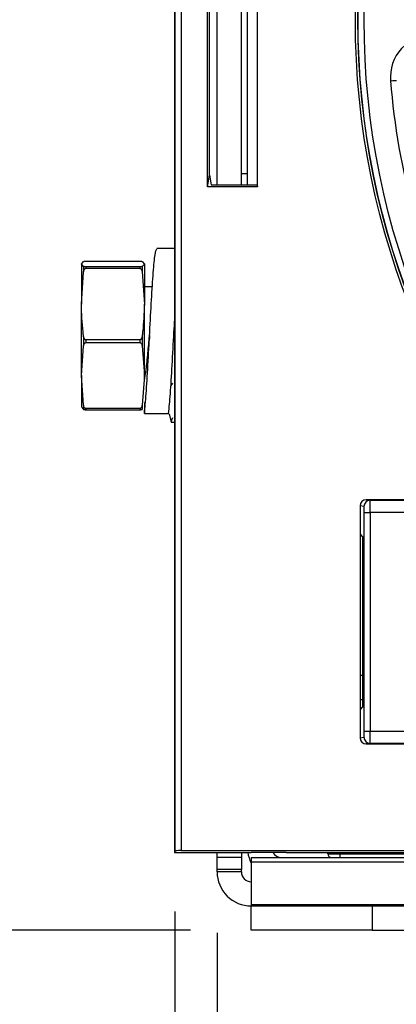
# Paper-space layout 'Sheet1' of a CAD drawing. Header units: millimetres. Extents: x 0 to 420, y 0 to 297.
# Tile 3 of 130: x 41.4 to 47.61, y 46.15 to 62.38. Entities that reach past the tile are written whole.
import ezdxf

# ---------------------------------------------------------------- set-up
doc = ezdxf.new("R2010")
doc.units = ezdxf.units.MM
doc.layers.add('SLD-0', color=179, linetype='Continuous')
doc.styles.add('SLDTEXTSTYLE1', font='TXT', dxfattribs={"width": 0.75})
doc.styles.add('SLDTEXTSTYLE3', font='TXT', dxfattribs={"width": 0.96})
doc.dimstyles.new('SLDDIMSTYLE1', dxfattribs={"dimtxt": 2.5, "dimasz": 3.302, "dimexe": 0, "dimexo": 0.0625, "dimtad": 1, "dimdec": 1, "dimlfac": 5, "dimrnd": 1e-09, "dimzin": 4, "dimdsep": 46, "dimtxsty": 'SLDTEXTSTYLE1', "dimblk1": 'NONE', "dimblk2": 'NONE', "dimsah": 1, "dimcen": 0.09, "dimadec": 0, "dimazin": 1, "dimtfac": 1, "dimtofl": 0, "dimtmove": 0, "dimatfit": 3, "dimldrblk": 'NONE', "dimfxl": 0, "dimfrac": 2, "dimtolj": 1, "dimtzin": 12, "dimarcsym": 0})
doc.dimstyles.new('SLDDIMSTYLE2', dxfattribs={"dimtxt": 2.5, "dimasz": 3.302, "dimexe": 0, "dimexo": 0.0625, "dimtad": 1, "dimdec": 0, "dimlfac": 5, "dimrnd": 1e-09, "dimzin": 12, "dimdsep": 46, "dimtxsty": 'SLDTEXTSTYLE1', "dimblk1": 'NONE', "dimblk2": 'NONE', "dimsah": 1, "dimcen": 0.09, "dimadec": 0, "dimazin": 3, "dimtfac": 1, "dimtofl": 0, "dimtmove": 0, "dimatfit": 3, "dimldrblk": 'NONE', "dimfxl": 0, "dimfrac": 2, "dimtolj": 1, "dimtzin": 12, "dimarcsym": 0})
doc.dimstyles.new('SLDDIMSTYLE3', dxfattribs={"dimtxt": 2.5, "dimasz": 3.302, "dimexe": 0, "dimexo": 0.0625, "dimtad": 1, "dimdec": 1, "dimlfac": 5, "dimrnd": 1e-09, "dimzin": 4, "dimdsep": 46, "dimtxsty": 'SLDTEXTSTYLE1', "dimblk1": 'NONE', "dimblk2": 'NONE', "dimsah": 1, "dimcen": 0, "dimadec": 0, "dimazin": 1, "dimtfac": 1, "dimtmove": 0, "dimatfit": 3, "dimldrblk": 'NONE', "dimfxl": 0, "dimfrac": 2, "dimtolj": 1, "dimtzin": 12, "dimarcsym": 0})
doc.dimstyles.new('SLDDIMSTYLE4', dxfattribs={"dimtxt": 2.5, "dimasz": 3.302, "dimexe": 0, "dimexo": 0.0625, "dimtad": 1, "dimdec": 1, "dimlfac": 5, "dimrnd": 1e-09, "dimzin": 12, "dimdsep": 46, "dimtxsty": 'SLDTEXTSTYLE1', "dimblk1": 'NONE', "dimblk2": 'NONE', "dimsah": 1, "dimcen": 0, "dimadec": 0, "dimazin": 3, "dimtfac": 1, "dimtmove": 0, "dimatfit": 3, "dimldrblk": 'NONE', "dimfxl": 0, "dimfrac": 2, "dimtolj": 1, "dimtzin": 12, "dimarcsym": 0})

# ---------------------------------------------------------------- blocks, each defined once
blk = doc.blocks.new('_D_13')
at = {"layer": 'SLD-0', "color": 179}
for p, q in [((43.958, 47.682), (43.958, 22.994)), ((133.36, 47.656), (133.36, 22.994)), ((43.958, 23.994), (46.958, 24.494)), ((46.958, 23.494), (46.958, 24.494)), ((130.36, 24.494), (133.36, 23.994)), ((130.36, 24.494), (130.36, 23.494)), ((46.958, 23.494), (43.958, 23.994)), ((43.958, 23.994), (46.958, 23.994)), ((43.958, 23.994), (133.36, 23.994)), ((133.36, 23.994), (130.36, 23.494)), ((133.36, 23.994), (130.36, 23.994))]:
    blk.add_line(p, q, dxfattribs=at)
at = {"layer": 'SLD-0', "color": 179, "insert": (84.502, 27.029), "char_height": 2.5, "attachment_point": 1, "style": 'SLDTEXTSTYLE3'}
blk.add_mtext('447.0', dxfattribs=at)
blk = doc.blocks.new('_None')
blk = doc.blocks.new('_D_14')
at = {"layer": 'SLD-0', "color": 179}
for p, q in [((44.654, 47.335), (44.654, 30.889)), ((132.654, 47.335), (132.654, 30.889)), ((44.654, 31.889), (47.654, 32.389)), ((47.654, 31.389), (47.654, 32.389)), ((129.654, 32.389), (132.654, 31.889)), ((129.654, 32.389), (129.654, 31.389)), ((47.654, 31.389), (44.654, 31.889)), ((44.654, 31.889), (47.654, 31.889)), ((44.654, 31.889), (132.654, 31.889)), ((132.654, 31.889), (129.654, 31.389)), ((132.654, 31.889), (129.654, 31.889))]:
    blk.add_line(p, q, dxfattribs=at)
for centre, start, end in [((88.466, 33.874), 153.4349, 206.5651), ((88.841, 33.874), 333.4349, 26.5651)]:
    blk.add_arc(centre, 4.437, start, end, dxfattribs=at)
at = {"layer": 'SLD-0', "color": 179, "insert": (84.497, 34.924), "char_height": 2.5, "attachment_point": 1, "style": 'SLDTEXTSTYLE3'}
blk.add_mtext('440.0', dxfattribs=at)
blk = doc.blocks.new('_D_15')
at = {"layer": 'SLD-0', "color": 179}
for p, q in [((47.301, 108.626), (26.795, 108.626)), ((27.295, 105.626), (27.795, 108.626)), ((27.795, 108.626), (28.295, 105.626)), ((27.795, 108.626), (27.795, 105.626)), ((27.795, 47.375), (27.795, 108.626)), ((27.295, 105.626), (28.295, 105.626)), ((27.795, 47.375), (27.295, 50.375)), ((28.295, 50.375), (27.295, 50.375)), ((28.295, 50.375), (27.795, 47.375)), ((27.795, 47.375), (27.795, 50.375)), ((44.214, 47.375), (26.795, 47.375))]:
    blk.add_line(p, q, dxfattribs=at)
at = {"layer": 'SLD-0', "color": 179, "insert": (24.76, 75.23), "char_height": 2.5, "attachment_point": 1, "rotation": 90, "style": 'SLDTEXTSTYLE3'}
blk.add_mtext('306', dxfattribs=at)
blk = doc.blocks.new('_D_22')
at = {"layer": 'SLD-0', "color": 179}
for p, q in [((177.639, 244.196), (170.681, 237.013)), ((170.681, 237.013), (163.266, 229.357)), ((168.235, 235.206), (170.681, 237.013)), ((170.681, 237.013), (168.594, 234.858)), ((170.681, 237.013), (168.953, 234.51)), ((168.235, 235.206), (168.953, 234.51)), ((163.266, 229.357), (151.443, 229.357))]:
    blk.add_line(p, q, dxfattribs=at)
at = {"layer": 'SLD-0', "color": 179, "char_height": 2.5, "attachment_point": 1, "style": 'SLDTEXTSTYLE3'}
for s, insert in [('%%c', (150.193, 232.392)), ('20.0', (155.213, 232.43))]:
    blk.add_mtext(s, dxfattribs=dict(at, insert=insert))
blk = doc.blocks.new('_D_23')
at = {"layer": 'SLD-0', "color": 179}
for p, q in [((163.999, 261.493), (154.023, 261.493)), ((172.8, 249.896), (163.999, 261.493)), ((171.384, 252.588), (170.588, 251.984)), ((171.384, 252.588), (172.8, 249.896)), ((172.8, 249.896), (170.986, 252.286)), ((172.8, 249.896), (170.588, 251.984)), ((175.52, 246.312), (172.8, 249.896))]:
    blk.add_line(p, q, dxfattribs=at)
at = {"layer": 'SLD-0', "color": 179, "char_height": 2.5, "attachment_point": 1, "style": 'SLDTEXTSTYLE3'}
for s, insert in [('%%c', (152.773, 264.528)), ('9.0', (157.794, 264.566))]:
    blk.add_mtext(s, dxfattribs=dict(at, insert=insert))
blk = doc.blocks.new('_D_24')
at = {"layer": 'SLD-0', "color": 179}
for p, q in [((241.453, 256.697), (250.709, 264.131)), ((250.709, 264.131), (262.532, 264.131)), ((241.453, 256.697), (243.478, 258.965)), ((244.105, 258.186), (243.478, 258.965)), ((241.453, 256.697), (243.792, 258.576)), ((244.105, 258.186), (241.453, 256.697)), ((236.385, 252.627), (241.453, 256.697))]:
    blk.add_line(p, q, dxfattribs=at)
at = {"layer": 'SLD-0', "color": 179, "char_height": 2.5, "attachment_point": 1, "style": 'SLDTEXTSTYLE3'}
for s, insert in [('%%c', (251.047, 267.167)), ('13.0', (256.067, 267.205))]:
    blk.add_mtext(s, dxfattribs=dict(at, insert=insert))
blk = doc.blocks.new('_D_25')
at = {"layer": 'SLD-0', "color": 179}
for p, q in [((240.691, 239.098), (237.146, 235.226)), ((237.146, 235.226), (227.951, 225.18)), ((234.752, 233.35), (237.146, 235.226)), ((237.146, 235.226), (235.121, 233.013)), ((237.146, 235.226), (235.489, 232.675)), ((234.752, 233.35), (235.489, 232.675)), ((227.951, 225.18), (216.128, 225.18))]:
    blk.add_line(p, q, dxfattribs=at)
at = {"layer": 'SLD-0', "color": 179, "char_height": 2.5, "attachment_point": 1, "style": 'SLDTEXTSTYLE3'}
for s, insert in [('%%c', (214.878, 228.215)), ('10.5', (219.898, 228.254))]:
    blk.add_mtext(s, dxfattribs=dict(at, insert=insert))
blk = doc.blocks.new('_D_28')
at = {"layer": 'SLD-0', "color": 179}
for p, q in [((173.264, 174.39), (183.569, 183.365)), ((183.569, 183.365), (193.545, 183.365)), ((173.264, 174.39), (175.198, 176.738)), ((175.855, 175.984), (175.198, 176.738)), ((173.264, 174.39), (175.526, 176.361)), ((175.855, 175.984), (173.264, 174.39)), ((169.87, 171.435), (173.264, 174.39))]:
    blk.add_line(p, q, dxfattribs=at)
at = {"layer": 'SLD-0', "color": 179, "char_height": 2.5, "attachment_point": 1, "style": 'SLDTEXTSTYLE3'}
for s, insert in [('%%c', (183.906, 186.4)), ('9.0', (188.927, 186.438))]:
    blk.add_mtext(s, dxfattribs=dict(at, insert=insert))
blk = doc.blocks.new('_D_30')
at = {"layer": 'SLD-0', "color": 179}
for p, q in [((230.033, 164.087), (234.374, 159.249)), ((236.006, 156.682), (234.374, 159.249)), ((234.374, 159.249), (236.75, 157.35)), ((234.374, 159.249), (236.378, 157.016)), ((234.374, 159.249), (244.668, 147.778)), ((236.006, 156.682), (236.75, 157.35)), ((244.668, 147.778), (256.491, 147.778))]:
    blk.add_line(p, q, dxfattribs=at)
at = {"layer": 'SLD-0', "color": 179, "char_height": 2.5, "attachment_point": 1, "style": 'SLDTEXTSTYLE3'}
for s, insert in [('%%c', (245.006, 150.813)), ('13.0', (250.026, 150.851))]:
    blk.add_mtext(s, dxfattribs=dict(at, insert=insert))
blk = doc.blocks.new('_D_31')
at = {"layer": 'SLD-0', "color": 179}
for p, q in [((224.118, 191.46), (212.295, 191.46)), ((230.761, 181.361), (224.118, 191.46)), ((229.53, 184.142), (228.695, 183.593)), ((229.53, 184.142), (230.761, 181.361)), ((230.761, 181.361), (229.113, 183.868)), ((230.761, 181.361), (228.695, 183.593)), ((233.646, 176.975), (230.761, 181.361))]:
    blk.add_line(p, q, dxfattribs=at)
at = {"layer": 'SLD-0', "color": 179, "char_height": 2.5, "attachment_point": 1, "style": 'SLDTEXTSTYLE3'}
for s, insert in [('%%c', (211.045, 194.495)), ('10.5', (216.066, 194.534))]:
    blk.add_mtext(s, dxfattribs=dict(at, insert=insert))

psp = doc.layouts.new('Sheet1')

# ---------------------------------------------------------------- linework, layer by layer
at = {"layer": 'SLD-0', "color": 179, "linetype": 'Continuous', "lineweight": 25}
for p, q in [((43.948, 97.656), (43.948, 58.604)), ((43.954, 97.656), (43.954, 48.656)), ((43.958, 48.682), (43.958, 97.652)), ((44.058, 97.652), (44.058, 48.688)), ((44.496, 59.625), (44.496, 63.688)), ((44.654, 59.656), (44.654, 63.656)), ((45.054, 59.656), (45.054, 63.656)), ((45.154, 59.656), (45.154, 63.656)), ((45.318, 59.625), (45.318, 63.688)), ((44.527, 59.813), (44.527, 63.499)), ((47.512, 61.369), (47.532, 61.37)), ((47.532, 61.37), (47.55, 61.372)), ((47.55, 61.372), (47.567, 61.373)), ((47.567, 61.373), (47.582, 61.374)), ((47.582, 61.374), (47.595, 61.375)), ((47.595, 61.375), (47.604, 61.376)), ((47.604, 61.376), (47.61, 61.377)), ((47.61, 61.377), (47.612, 61.377)), ((44.496, 59.625), (44.527, 59.813)), ((44.527, 59.813), (44.553, 59.658)), ((45.154, 59.834), (45.054, 59.834)), ((45.318, 59.625), (44.496, 59.625)), ((44.593, 59.656), (45.313, 59.656)), ((45.313, 59.656), (45.318, 59.625)), ((43.954, 58.604), (43.659, 58.604)), ((42.49, 58.397), (43.377, 58.397)), ((42.414, 58.351), (42.451, 58.393)), ((42.451, 58.309), (42.414, 58.351)), ((42.414, 58.351), (42.414, 57.691)), ((42.451, 58.309), (42.451, 58.223)), ((42.49, 58.305), (42.49, 58.28)), ((43.377, 58.305), (42.49, 58.305)), ((42.49, 58.28), (43.377, 58.28)), ((43.377, 58.305), (43.377, 58.28)), ((43.416, 58.393), (43.454, 58.351)), ((43.454, 58.351), (43.416, 58.309)), ((43.416, 58.309), (43.416, 58.223)), ((43.454, 58.351), (43.454, 57.691)), ((42.414, 57.691), (42.451, 58.223)), ((43.416, 58.223), (43.454, 57.691)), ((43.585, 57.974), (43.454, 57.974)), ((42.414, 56.514), (42.414, 57.691)), ((43.454, 56.514), (43.454, 57.691)), ((42.451, 57.158), (42.451, 57.004)), ((42.49, 57.101), (42.49, 57.057)), ((43.377, 57.101), (42.49, 57.101)), ((43.377, 57.101), (43.377, 57.057)), ((43.416, 57.158), (43.416, 57.004)), ((42.414, 56.514), (42.451, 57.004)), ((42.49, 57.057), (43.377, 57.057)), ((43.416, 57.004), (43.454, 56.514)), ((42.451, 56.023), (42.414, 56.514)), ((42.414, 56.514), (42.414, 55.996)), ((43.454, 56.514), (43.416, 56.023)), ((43.454, 56.484), (43.454, 56.514)), ((43.898, 56.351), (43.924, 56.388)), ((42.414, 55.997), (42.451, 55.955)), ((42.451, 56.023), (42.451, 55.955)), ((43.377, 55.97), (42.49, 55.97)), ((42.49, 55.97), (42.49, 55.951)), ((43.377, 55.97), (43.377, 55.951)), ((43.416, 56.023), (43.416, 55.955)), ((43.454, 56.071), (43.454, 55.888)), ((42.49, 55.951), (43.377, 55.951)), ((43.454, 55.888), (43.854, 55.888)), ((43.865, 55.882), (43.894, 55.746)), ((43.897, 55.754), (43.924, 55.82)), ((43.897, 55.744), (43.954, 55.744)), ((43.948, 55.744), (43.948, 48.656)), ((47.012, 54.368), (47.012, 53.898)), ((47.075, 54.358), (47.012, 54.368)), ((47.112, 54.468), (47.175, 54.458)), ((48.595, 54.468), (47.112, 54.468)), ((47.175, 54.458), (48.532, 54.458)), ((47.08, 50.654), (47.08, 54.258)), ((47.08, 54.258), (47.18, 54.258)), ((47.18, 54.258), (47.18, 50.654)), ((48.527, 54.258), (47.18, 54.258)), ((47.012, 53.898), (47.054, 53.856)), ((47.012, 53.898), (47.012, 51.014)), ((47.054, 53.856), (47.054, 51.056)), ((47.012, 51.575), (47.054, 51.575)), ((47.054, 51.056), (47.012, 51.014)), ((47.012, 51.014), (47.012, 50.544)), ((47.08, 50.654), (47.18, 50.654)), ((47.18, 50.654), (48.527, 50.654)), ((47.012, 50.544), (47.075, 50.554)), ((47.175, 50.454), (47.112, 50.444)), ((48.532, 50.454), (47.175, 50.454)), ((47.112, 50.444), (48.595, 50.444)), ((43.958, 48.682), (43.954, 48.656)), ((44.058, 48.688), (72.439, 48.688)), ((43.954, 48.657), (43.948, 48.656)), ((43.948, 48.656), (43.954, 48.656)), ((43.954, 48.656), (44.593, 48.656)), ((44.593, 48.656), (45.214, 48.656)), ((44.654, 48.575), (44.654, 48.656)), ((45.054, 48.575), (44.654, 48.575)), ((44.654, 48.375), (44.654, 48.575)), ((45.054, 48.656), (45.054, 48.575)), ((45.054, 48.575), (45.054, 48.375)), ((45.793, 48.656), (45.214, 48.656)), ((45.214, 48.575), (45.214, 48.5)), ((45.214, 48.575), (132.094, 48.575)), ((45.793, 48.656), (72.034, 48.656)), ((46.479, 48.635), (46.479, 48.656)), ((46.679, 48.635), (50.926, 48.635)), ((46.679, 48.635), (46.679, 48.575)), ((45.054, 48.375), (44.654, 48.375)), ((44.654, 48.335), (44.654, 48.375)), ((45.054, 48.335), (45.054, 48.375)), ((45.214, 48.5), (45.214, 47.797)), ((45.214, 48.5), (132.094, 48.5)), ((45.054, 48.335), (44.654, 48.335)), ((45.214, 47.797), (45.214, 47.775)), ((45.214, 47.797), (132.094, 47.797)), ((45.214, 47.375), (45.214, 47.775)), ((45.214, 47.775), (47.214, 47.775)), ((47.214, 47.775), (47.214, 47.375)), ((47.214, 47.775), (68.754, 47.775)), ((47.214, 47.375), (45.214, 47.375)), ((47.214, 47.375), (68.754, 47.375))]:
    psp.add_line(p, q, dxfattribs=at)
at = {"layer": 'SLD-0', "color": 8, "linetype": 'Continuous', "lineweight": 25}
for p, q in [((47.012, 51.174), (47.054, 51.174)), ((46.679, 48.656), (46.679, 48.635))]:
    psp.add_line(p, q, dxfattribs=at)
at = {"layer": 'SLD-0', "color": 179, "linetype": 'Continuous', "lineweight": 25}
for radius in [12.84, 12.8, 12.796, 12.696]:
    psp.add_circle((59.774, 62.376), radius, dxfattribs=at)
for centre, radius, start, end in [((48.213, 61.426), 0.702, 90, 184.6976), ((59.774, 62.376), 12.302, 184.6976, 205.3024), ((47.175, 54.358), 0.1, 90.0697, 180.0072), ((47.175, 50.554), 0.1, 179.9927, 269.9304), ((45.714, 48.735), 0.56, 188.1284, 206.7655), ((45.714, 48.735), 0.16, 209.6612, 270), ((46.539, 48.635), 0.06, 180.5, 270), ((45.214, 48.335), 0.56, 180, 270.0001), ((45.214, 48.335), 0.16, 180, 270)]:
    psp.add_arc(centre, radius, start, end, dxfattribs=at)
for centre, major_axis, ratio, start_param, end_param in [((44.593, 59.658), (0.04, 0), 0.052408, 3.150223, 4.712389), ((47.112, 54.368), (-0.0988, 0.0164), 0.998592, 4.877622, 6.447965), ((47.075, 54.258), (0, 0.1), 0.052408, 4.712391, 6.274459), ((47.175, 54.258), (0, 0.2), 0.026204, 4.71239, 6.274459), ((47.075, 50.654), (0, 0.1), 0.052408, 3.150319, 4.712391), ((47.175, 50.654), (0, 0.2), 0.026204, 3.150319, 4.71239), ((47.112, 50.544), (-0.0988, -0.0164), 0.998592, 6.118409, 7.688739), ((44.058, 48.682), (0.1, 0), 0.052408, 1.57079, 3.132863), ((46.679, 48.635), (0.2, 0.001), 0.002621, 3.141609, 4.712329)]:
    psp.add_ellipse(centre, major_axis=major_axis, ratio=ratio, start_param=start_param, end_param=end_param, dxfattribs=at)
for points, knots in [([(43.454, 55.888), (43.463, 55.987), (43.483, 56.185), (43.512, 56.677), (43.542, 57.227), (43.571, 57.775), (43.6, 58.229), (43.63, 58.544), (43.649, 58.583), (43.659, 58.603)], [0, 0, 0, 0, 0.143332, 0.2858847, 0.4297314, 0.5724093, 0.7154376, 0.8590534, 1, 1, 1, 1]), ([(42.451, 58.393), (42.453, 58.394), (42.457, 58.395), (42.467, 58.396), (42.475, 58.397), (42.483, 58.397), (42.488, 58.397), (42.49, 58.397)], [0, 0, 0, 0, 0.503313, 0.661846, 0.821388, 0.917534, 1, 1, 1, 1]), ([(43.377, 58.397), (43.38, 58.397), (43.385, 58.397), (43.393, 58.397), (43.403, 58.396), (43.412, 58.395), (43.415, 58.393), (43.416, 58.393)], [0, 0, 0, 0, 0.087225, 0.194561, 0.360264, 0.66878, 1, 1, 1, 1]), ([(42.49, 58.305), (42.489, 58.305), (42.487, 58.305), (42.481, 58.305), (42.472, 58.305), (42.461, 58.307), (42.454, 58.308), (42.452, 58.309), (42.451, 58.309)], [0, 0, 0, 0, 0.01419, 0.109496, 0.225677, 0.414259, 0.777176, 1, 1, 1, 1]), ([(42.451, 58.223), (42.453, 58.232), (42.456, 58.248), (42.465, 58.265), (42.474, 58.275), (42.482, 58.28), (42.488, 58.28), (42.49, 58.28)], [0, 0, 0, 0, 0.3691115, 0.6643994, 0.790019, 0.9167918, 1, 1, 1, 1]), ([(43.416, 58.309), (43.414, 58.309), (43.411, 58.307), (43.403, 58.306), (43.393, 58.305), (43.385, 58.305), (43.38, 58.305), (43.377, 58.305), (43.377, 58.305)], [0, 0, 0, 0, 0.358446, 0.670628, 0.790427, 0.91126, 0.996182, 1, 1, 1, 1]), ([(43.377, 58.28), (43.379, 58.28), (43.382, 58.28), (43.389, 58.278), (43.398, 58.271), (43.409, 58.255), (43.414, 58.238), (43.416, 58.225), (43.416, 58.223)], [0, 0, 0, 0, 0.050723, 0.133505, 0.261799, 0.479317, 0.909613, 1, 1, 1, 1]), ([(42.451, 57.158), (42.448, 57.183), (42.425, 57.359), (42.419, 57.537), (42.414, 57.691)], [0, 0, 0, 0, 0.1397577, 1, 1, 1, 1]), ([(43.454, 57.691), (43.448, 57.537), (43.442, 57.359), (43.419, 57.183), (43.416, 57.158)], [0, 0, 0, 0, 0.8602423, 1, 1, 1, 1]), ([(43.854, 55.888), (43.863, 55.987), (43.883, 56.185), (43.912, 56.675), (43.936, 57.122), (43.95, 57.369), (43.954, 57.439)], [0, 0, 0, 0, 0.294587, 0.587572, 0.883217, 1, 1, 1, 1]), ([(43.938, 57.163), (43.939, 57.177), (43.945, 57.233), (43.95, 57.287), (43.954, 57.328)], [0, 0, 0, 0, 0.251797, 1, 1, 1, 1]), ([(42.49, 57.101), (42.488, 57.101), (42.484, 57.101), (42.477, 57.104), (42.467, 57.113), (42.456, 57.131), (42.453, 57.147), (42.451, 57.158)], [0, 0, 0, 0, 0.052337, 0.154973, 0.295881, 0.543297, 1, 1, 1, 1]), ([(43.416, 57.158), (43.415, 57.155), (43.414, 57.144), (43.408, 57.127), (43.399, 57.112), (43.389, 57.104), (43.383, 57.101), (43.379, 57.101), (43.377, 57.101)], [0, 0, 0, 0, 0.147461, 0.443315, 0.741953, 0.849833, 0.94193, 1, 1, 1, 1]), ([(43.454, 56.428), (43.463, 56.485), (43.483, 56.6), (43.511, 56.872), (43.529, 57.071), (43.538, 57.163)], [0, 0, 0, 0, 0.349074, 0.696226, 1, 1, 1, 1]), ([(43.539, 57.174), (43.537, 57.143), (43.534, 57.094), (43.534, 57.091), (43.533, 57.09)], [0, 0, 0, 0, 0.608959, 1, 1, 1, 1]), ([(42.451, 57.004), (42.453, 57.016), (42.457, 57.03), (42.467, 57.046), (42.475, 57.053), (42.483, 57.056), (42.488, 57.057), (42.49, 57.057)], [0, 0, 0, 0, 0.503313, 0.66184, 0.821383, 0.91753, 1, 1, 1, 1]), ([(43.377, 57.057), (43.38, 57.057), (43.385, 57.056), (43.393, 57.052), (43.403, 57.042), (43.412, 57.026), (43.415, 57.012), (43.416, 57.004)], [0, 0, 0, 0, 0.087228, 0.194572, 0.360276, 0.668773, 1, 1, 1, 1]), ([(42.49, 55.97), (42.489, 55.97), (42.486, 55.97), (42.479, 55.972), (42.47, 55.978), (42.46, 55.991), (42.454, 56.008), (42.452, 56.02), (42.451, 56.023)], [0, 0, 0, 0, 0.027631, 0.124231, 0.247417, 0.453199, 0.856378, 1, 1, 1, 1]), ([(43.416, 56.023), (43.415, 56.016), (43.412, 56.002), (43.404, 55.986), (43.394, 55.976), (43.387, 55.971), (43.381, 55.97), (43.378, 55.97), (43.377, 55.97)], [0, 0, 0, 0, 0.314049, 0.643591, 0.76956, 0.896556, 0.982777, 1, 1, 1, 1]), ([(42.451, 55.955), (42.453, 55.954), (42.457, 55.953), (42.467, 55.952), (42.475, 55.951), (42.483, 55.951), (42.488, 55.951), (42.49, 55.951)], [0, 0, 0, 0, 0.5033385, 0.6618368, 0.8214026, 0.9175294, 1, 1, 1, 1]), ([(43.377, 55.951), (43.38, 55.951), (43.385, 55.951), (43.393, 55.951), (43.403, 55.952), (43.412, 55.953), (43.415, 55.955), (43.416, 55.955)], [0, 0, 0, 0, 0.087231, 0.194566, 0.360267, 0.668746, 1, 1, 1, 1])]:
    psp.add_open_spline(points, degree=3, knots=knots, dxfattribs=at)

# ---------------------------------------------------------------- dimensions: what is measured, and where the dimension line sits
at = {"layer": 'SLD-0', "color": 179}
for p1, dimstyle, picture, middle in [((0.889, 0.948), 'SLDDIMSTYLE3', '_D_24', (257.414, 266.248)), ((0.517, 0.737), 'SLDDIMSTYLE3', '_D_23', (158.218, 263.609)), ((1.173, 1.62), 'SLDDIMSTYLE3', '_D_22', (156.561, 231.473)), ((0.745, 0.74), 'SLDDIMSTYLE4', '_D_25', (221.245, 227.297)), ((0.831303, 0.6414323), 'SLDDIMSTYLE4', '_D_31', (217.4129934, 193.5763759)), ((0.634, 0.639), 'SLDDIMSTYLE3', '_D_28', (189.351, 185.481)), ((1.067, 0.743), 'SLDDIMSTYLE3', '_D_30', (251.373, 149.894))]:
    dim = psp.add_diameter_dim_2p(p1=p1, p2=(0, 0), dimstyle=dimstyle, dxfattribs=at)
    dim.commit()
    dim.dimension.update_dxf_attribs({"geometry": picture, "text_midpoint": middle, "dimtype": 163})
dim = psp.add_linear_dim(base=(27.795, 47.375), p1=(48.301, 108.626), p2=(45.214, 47.375), angle=90, dimstyle='SLDDIMSTYLE2', dxfattribs=at)
dim.commit()
dim.dimension.update_dxf_attribs({"geometry": '_D_15', "text_midpoint": (27.795, 78.001), "dimtype": 160})
dim = psp.add_linear_dim(base=(43.958, 23.994), p1=(133.36, 48.656), p2=(43.958, 48.682), dimstyle='SLDDIMSTYLE1', dxfattribs=at)
dim.commit()
dim.dimension.update_dxf_attribs({"geometry": '_D_13', "text_midpoint": (88.659, 23.994), "dimtype": 160})
dim = psp.add_linear_dim(base=(44.654, 31.889), p1=(132.654, 48.335), p2=(44.654, 48.335), text='(<>)', dimstyle='SLDDIMSTYLE1', dxfattribs=at)
dim.commit()
dim.dimension.update_dxf_attribs({"geometry": '_D_14', "text_midpoint": (88.654, 31.889), "dimtype": 160})

doc.saveas('drawing.dxf')
